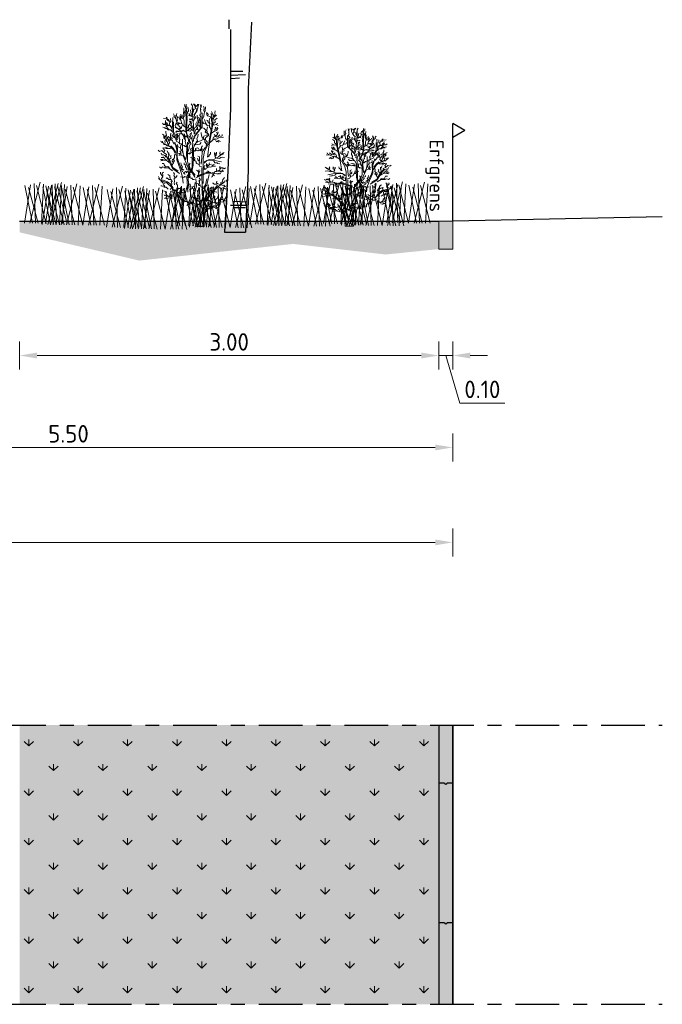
# Model space of a CAD drawing. Header units: metres. Extents: x 104013 to 108981, y 427946 to 428479.
# Tile 65 of 256: x 108748.63 to 108753.23, y 428209.14 to 428216.19. Entities that reach past the tile are written whole.
import ezdxf

# ---------------------------------------------------------------- set-up
doc = ezdxf.new("R2010")
doc.units = ezdxf.units.M
doc.linetypes.add('CENTER', pattern=[2, 1.25, -0.25, 0.25, -0.25])
doc.linetypes.add('XX-AFBREEK', pattern=[7, 4, -1, 1, -1])
doc.layers.get('DefPoints').update_dxf_attribs({"color": 211, "lineweight": 18})
for name, color, linetype, lineweight in [('N-WE-GR-BOOM-SD', 90, 'Continuous', 25), ('N-WE-GR-KRUIDEN-AD-50', 92, 'Continuous', 18), ('N-WE-OG-BEBOUWING_WONINGBOUW-GD', 7, 'Continuous', 18), ('N-WE-OG-TERREIN_ERF-SD', 7, 'Continuous', 25), ('N-WE-VH-KANTOPSLUITING_ELEMENT_INRITBAND-SD', 252, 'Continuous', 25), ('N-WE-VH-KANTVERHARDING-M', 7, 'Continuous', 18), ('N-WE-VH-VERHARDING-GD', 7, 'Continuous', 25), ('N-XX-VH-KANTOPSLUITING_OPSLUITBAND-SD', 150, 'Continuous', 0), ('X-XX-AL-AFBREEKLIJN-GD', 7, 'XX-AFBREEK', 25), ('X-XX-AL-T25', 7, 'Continuous', 25)]:
    doc.layers.add(name, color=color, linetype=linetype, lineweight=lineweight)
doc.layers.add('N-WE-GR-GRAS_GAZON-V', color=7, linetype='Continuous', lineweight=18, true_color=0xdbffb8)
doc.layers.add('N-WE-GR-HEESTER-SD', color=7, linetype='Continuous', lineweight=0, true_color=0x00c700)
doc.styles.add('NLCS-ISO-M50-T25', font='NLCS-ISO.ttf', dxfattribs={"height": 0.125})
doc.dimstyles.new('NLCS-M50-T25-PIJL_l2_h1', dxfattribs={"dimscale": 0.05, "dimtxt": 2.5, "dimasz": 2.5, "dimexe": 2, "dimexo": 2, "dimgap": 0.7, "dimtad": 1, "dimzin": 0, "dimdsep": 46, "dimtxsty": 'NLCS-ISO-M50-T25', "dimcen": 2.5, "dimdle": 2, "dimclrd": 256, "dimclre": 256, "dimclrt": 256, "dimadec": 1, "dimazin": 0, "dimtfac": 1, "dimtofl": 0, "dimtmove": 1, "dimatfit": 0, "dimfxl": 2, "dimfxlon": 1, "dimtfillclr": 256, "dimtolj": 1, "dimtzin": 0, "dimlwd": 18, "dimlwe": 18, "dimarcsym": 0})

# ---------------------------------------------------------------- blocks, each defined once
blk = doc.blocks.new('SOG-ERFGRENS_RECHTS-D')
for p, q in [((0.433, 3.25), (0, 3.5)), ((0, 3), (0, 3.5)), ((0.433, 3.25), (0, 3)), ((0, 0), (0, 3))]:
    blk.add_line(p, q)
blk = doc.blocks.new('N-SVH-KANTOPSLUITING_OB_100X200-D')
blk.add_hatch(color=253).paths.add_polyline_path([(-0.1, -0.2), (0, -0.2), (0, 0), (-0.1, 0)])
at = {"flags": 128}
blk.add_lwpolyline([(-0.1, -0.2), (0, -0.2), (0, 0), (-0.1, 0)], close=True, dxfattribs=at)
blk = doc.blocks.new('*D930')
at = {"layer": 'DefPoints', "color": 0, "transparency": 16777216}
for p in [(108726.7313, 428214.745), (108751.7313, 428214.745), (108751.7313, 428212.4447)]:
    blk.add_point(p, dxfattribs=at)
at = {"layer": 'N-WE-VH-KANTVERHARDING-M', "lineweight": 18, "transparency": 16777216}
for p, q in [((108726.7313, 428212.5447), (108726.7313, 428212.3447)), ((108751.7313, 428212.5447), (108751.7313, 428212.3447)), ((108726.8563, 428212.4447), (108751.6063, 428212.4447))]:
    blk.add_line(p, q, dxfattribs=at)
at = {"layer": 'N-WE-VH-KANTVERHARDING-M', "transparency": 16777216}
for points in [[(108726.8563, 428212.4655), (108726.8563, 428212.4239), (108726.7313, 428212.4447)], [(108751.6063, 428212.4655), (108751.6063, 428212.4239), (108751.7313, 428212.4447)]]:
    blk.add_solid(points, dxfattribs=at)
at = {"layer": 'N-WE-VH-KANTVERHARDING-M', "transparency": 16777216, "insert": (108739.2313, 428212.5422), "char_height": 0.125, "attachment_point": 5, "style": 'NLCS-ISO-M50-T25'}
blk.add_mtext('\\A1;25.00', dxfattribs=at)
blk = doc.blocks.new('*D942')
at = {"layer": 'DefPoints', "color": 0, "transparency": 16777216}
for p in [(108748.6313, 428214.745), (108751.6313, 428214.745), (108751.6313, 428213.7829)]:
    blk.add_point(p, dxfattribs=at)
at = {"layer": 'N-WE-VH-KANTVERHARDING-M', "lineweight": 18, "transparency": 16777216}
for p, q in [((108748.6313, 428213.8829), (108748.6313, 428213.6829)), ((108751.6313, 428213.8829), (108751.6313, 428213.6829)), ((108748.7563, 428213.7829), (108751.5063, 428213.7829))]:
    blk.add_line(p, q, dxfattribs=at)
at = {"layer": 'N-WE-VH-KANTVERHARDING-M', "transparency": 16777216}
for points in [[(108748.7563, 428213.8037), (108748.7563, 428213.7621), (108748.6313, 428213.7829)], [(108751.5063, 428213.8037), (108751.5063, 428213.7621), (108751.6313, 428213.7829)]]:
    blk.add_solid(points, dxfattribs=at)
at = {"layer": 'N-WE-VH-KANTVERHARDING-M', "transparency": 16777216, "insert": (108750.1313, 428213.8804), "char_height": 0.125, "attachment_point": 5, "style": 'NLCS-ISO-M50-T25'}
blk.add_mtext('\\A1;3.00', dxfattribs=at)
blk = doc.blocks.new('*D943')
at = {"layer": 'DefPoints', "color": 0, "transparency": 16777216}
for p in [(108751.6313, 428214.745), (108751.7313, 428214.745), (108751.7313, 428213.7829)]:
    blk.add_point(p, dxfattribs=at)
at = {"layer": 'N-WE-VH-KANTVERHARDING-M', "lineweight": 18, "transparency": 16777216}
for p, q in [((108751.6313, 428213.8829), (108751.6313, 428213.6829)), ((108751.7313, 428213.8829), (108751.7313, 428213.6829)), ((108751.5063, 428213.7829), (108751.3813, 428213.7829)), ((108751.6313, 428213.7829), (108751.7313, 428213.7829)), ((108751.6813, 428213.7829), (108751.7833, 428213.4429)), ((108751.8563, 428213.7829), (108751.9813, 428213.7829)), ((108751.7833, 428213.4429), (108752.1033, 428213.4429))]:
    blk.add_line(p, q, dxfattribs=at)
at = {"layer": 'N-WE-VH-KANTVERHARDING-M', "transparency": 16777216}
for points in [[(108751.5063, 428213.8037), (108751.5063, 428213.7621), (108751.6313, 428213.7829)], [(108751.8563, 428213.8037), (108751.8563, 428213.7621), (108751.7313, 428213.7829)]]:
    blk.add_solid(points, dxfattribs=at)
at = {"layer": 'N-WE-VH-KANTVERHARDING-M', "transparency": 16777216, "insert": (108751.9433, 428213.5404), "char_height": 0.125, "attachment_point": 5, "style": 'NLCS-ISO-M50-T25'}
blk.add_mtext('\\A1;0.10', dxfattribs=at)
blk = doc.blocks.new('*D947')
at = {"layer": 'DefPoints', "color": 0, "transparency": 16777216}
for p in [(108746.2313, 428214.745), (108751.7313, 428214.745), (108751.7313, 428213.1247)]:
    blk.add_point(p, dxfattribs=at)
at = {"layer": 'N-WE-VH-KANTVERHARDING-M', "lineweight": 18, "transparency": 16777216}
for p, q in [((108746.2313, 428213.2247), (108746.2313, 428213.0247)), ((108751.7313, 428213.2247), (108751.7313, 428213.0247)), ((108746.3563, 428213.1247), (108751.6063, 428213.1247))]:
    blk.add_line(p, q, dxfattribs=at)
at = {"layer": 'N-WE-VH-KANTVERHARDING-M', "transparency": 16777216}
for points in [[(108746.3563, 428213.1455), (108746.3563, 428213.1039), (108746.2313, 428213.1247)], [(108751.6063, 428213.1455), (108751.6063, 428213.1039), (108751.7313, 428213.1247)]]:
    blk.add_solid(points, dxfattribs=at)
at = {"layer": 'N-WE-VH-KANTVERHARDING-M', "transparency": 16777216, "insert": (108748.9813, 428213.2222), "char_height": 0.125, "attachment_point": 5, "style": 'NLCS-ISO-M50-T25'}
blk.add_mtext('\\A1;5.50', dxfattribs=at)
blk = doc.blocks.new('bloemrijkmengsel')
for points in [[(0.0394, 0.001), (0.1028, 0.2972)], [(0.0786, 0.0019), (0.0597, 0.286)], [(0.1224, 0.003), (0.1269, 0.2842)], [(0.0579, 0.0014), (-0.0067, 0.27)], [(0, 0), (0.0333, 0.276)], [(0.0988, 0.0024), (0.021, 0.2569)], [(0.1557, 0.0038), (0.0769, 0.2727)]]:
    blk.add_lwpolyline(points)
blk = doc.blocks.new('SGR-HEESTER_S01_A_ZIJ-D')
blk.add_line((0.203, 0), (-0.15, 0))
at = {"flags": 128}
for points in [[(-0.662, 5.283), (-0.662, 5.408), (-0.751, 5.484), (-0.755, 5.653)], [(-0.679, 5.711), (-0.711, 5.734), (-0.715, 5.81)], [(-0.711, 5.466), (-0.644, 5.564), (-0.67, 5.667), (-0.648, 5.765), (-0.648, 5.836)], [(-0.639, 5.6), (-0.603, 5.644), (-0.617, 5.725)], [(-0.599, 5.439), (-0.527, 5.506), (-0.55, 5.667)], [(-0.344, 5.519), (-0.349, 5.618), (-0.34, 5.747), (-0.402, 5.841)], [(-0.261, 4.396), (-0.308, 5.017), (-0.34, 5.399), (-0.324, 5.654)], [(-0.228, 5.747), (-0.255, 5.801), (-0.29, 5.845)], [(-0.161, 5.475), (-0.152, 5.546), (-0.17, 5.609), (-0.21, 5.658), (-0.21, 5.787), (-0.237, 5.836)], [(-0.21, 5.394), (-0.134, 5.497), (-0.08, 5.653), (-0.094, 5.836)], [(-0.197, 5.702), (-0.156, 5.743), (-0.161, 5.792)], [(-0.076, 5.729), (-0.053, 5.787), (-0.049, 5.832)], [(0.045, 5.542), (0.045, 5.618), (0.054, 5.689), (0.027, 5.814)], [(0.054, 5.653), (0.072, 5.685), (0.072, 5.734), (0.09, 5.801)], [(0.143, 5.14), (0.206, 5.238), (0.219, 5.399), (0.273, 5.492), (0.277, 5.698)], [(0.237, 5.457), (0.197, 5.528), (0.219, 5.635), (0.201, 5.711), (0.179, 5.743)], [(-1.529, 5.095), (-1.541, 5.164), (-1.594, 5.214)], [(-1.106, 4.061), (-1.313, 4.571), (-1.297, 4.874), (-1.281, 5.192)], [(-1.207, 5.238), (-1.207, 5.305), (-1.252, 5.367)], [(-1.144, 5.126), (-1.158, 5.184), (-1.194, 5.216), (-1.229, 5.256)], [(-1.131, 5.238), (-1.095, 5.283), (-1.109, 5.323), (-1.086, 5.385)], [(-0.67, 4.729), (-0.805, 4.813), (-0.831, 4.894), (-1.082, 4.974), (-1.131, 5.144), (-1.131, 5.305)], [(-1.082, 5.019), (-1.051, 5.064), (-1.073, 5.126), (-1.037, 5.26)], [(-0.912, 5.073), (-0.948, 5.122), (-0.966, 5.171), (-1.01, 5.193)], [(-0.863, 4.921), (-0.885, 5.046), (-0.907, 5.117), (-0.921, 5.211), (-0.939, 5.278)], [(-0.903, 5.157), (-0.903, 5.216), (-0.912, 5.269)], [(-0.787, 5.126), (-0.849, 5.157), (-0.876, 5.283), (-0.89, 5.354)], [(-0.72, 4.773), (-0.755, 4.818), (-0.742, 4.898), (-0.742, 5.041), (-0.8, 5.207), (-0.805, 5.327)], [(-0.778, 5.184), (-0.738, 5.247), (-0.742, 5.332), (-0.738, 5.43)], [(-0.746, 5.345), (-0.773, 5.381), (-0.773, 5.457)], [(-0.5, 4.013), (-0.659, 4.523), (-0.643, 5.288), (-0.627, 5.574)], [(-0.608, 5.14), (-0.586, 5.251), (-0.608, 5.327), (-0.523, 5.546)], [(-0.469, 5.283), (-0.527, 5.287)], [(-0.38, 5.251), (-0.465, 5.309), (-0.514, 5.39)], [(-0.353, 5.238), (-0.402, 5.35), (-0.429, 5.555)], [(-0.331, 5.421), (-0.286, 5.506), (-0.286, 5.577), (-0.223, 5.595)], [(-0.295, 5.023), (-0.246, 5.122), (-0.259, 5.242), (-0.214, 5.39)], [(-0.241, 5.323), (-0.268, 5.376)], [(-0.232, 5.144), (-0.183, 5.193), (-0.201, 5.247)], [(-0.229, 4.3), (0.122, 4.746), (0.122, 5.415)], [(0.058, 5.24), (0.058, 4.698), (-0.181, 4.396)], [(-0.058, 4.965), (-0.085, 5.032), (-0.08, 5.126), (-0.121, 5.18)], [(0.045, 4.965), (0.005, 5.073), (-0.018, 5.18), (-0.112, 5.233), (-0.112, 5.305)], [(0.081, 5.207), (0.009, 5.287), (0.023, 5.376)], [(0.036, 5.345), (0.081, 5.408), (0.04, 5.519), (0.072, 5.586)], [(0.599, 4.952), (0.573, 5.019), (0.568, 5.104), (0.497, 5.251), (0.367, 5.278), (0.327, 5.434)], [(0.389, 5.278), (0.412, 5.341), (0.371, 5.417)], [(0.377, 3.296), (0.441, 3.79), (0.521, 4.236), (0.616, 4.778), (0.648, 5.351)], [(0.573, 5.336), (0.528, 5.381)], [(0.577, 5.117), (0.573, 5.224), (0.559, 5.278), (0.617, 5.39), (0.568, 5.479)], [(0.64, 5.09), (0.662, 5.153), (0.702, 5.216), (0.81, 5.314)], [(0.702, 5.22), (0.698, 5.278), (0.742, 5.323), (0.733, 5.412), (0.742, 5.519)], [(-1.594, 4.83), (-1.644, 4.865), (-1.717, 4.861), (-1.771, 4.918)], [(-1.314, 4.523), (-1.387, 4.608), (-1.495, 4.615), (-1.587, 4.692), (-1.752, 4.738)], [(-1.456, 5.026), (-1.533, 5.076), (-1.575, 5.129), (-1.729, 5.145)], [(-1.322, 4.65), (-1.36, 4.738), (-1.422, 4.807), (-1.548, 4.803), (-1.652, 4.949)], [(-1.568, 4.911), (-1.625, 4.968), (-1.629, 5.056)], [(-1.472, 4.627), (-1.51, 4.677), (-1.56, 4.765), (-1.614, 4.773)], [(-1.46, 4.815), (-1.518, 4.819), (-1.552, 4.934)], [(-1.329, 4.719), (-1.387, 4.792), (-1.445, 4.865), (-1.422, 4.976), (-1.487, 5.114)], [(-1.414, 4.961), (-1.379, 5.003), (-1.383, 5.145)], [(-1.09, 4.204), (-1.249, 4.523), (-1.249, 4.778), (-1.249, 4.985)], [(-1.127, 4.738), (-1.171, 4.813), (-1.14, 4.889)], [(-1.006, 4.635), (-1.104, 4.684), (-1.167, 4.742)], [(-0.921, 4.907), (-1.024, 4.907), (-1.077, 4.898), (-1.135, 4.947)], [(-0.675, 4.519), (-0.778, 4.586), (-0.894, 4.55), (-1.1, 4.72)], [(-0.988, 4.894), (-1.042, 4.84), (-1.091, 4.854)], [(-0.921, 4.586), (-0.952, 4.653), (-0.912, 4.72), (-1.01, 4.818)], [(-0.93, 4.657), (-0.867, 4.697), (-0.849, 4.791)], [(-0.532, 4.157), (-0.627, 4.491), (-0.611, 4.889), (-0.595, 5.144)], [(-0.608, 4.531), (-0.581, 4.592), (-0.527, 4.592), (-0.504, 4.646), (-0.381, 4.719), (-0.339, 4.803)], [(-0.542, 4.615), (-0.569, 4.7), (-0.523, 4.753), (-0.535, 4.845)], [(-0.34, 5.059), (-0.38, 5.131), (-0.447, 5.09), (-0.487, 5.135)], [(-0.416, 4.822), (-0.478, 4.854), (-0.483, 4.898)], [(-0.299, 4.581), (-0.317, 4.684), (-0.398, 4.778), (-0.402, 4.894), (-0.478, 5.014)], [(-0.393, 4.903), (-0.398, 4.979), (-0.442, 5.023)], [(-0.255, 4.639), (-0.205, 4.738), (-0.179, 4.742), (-0.098, 4.836), (-0.049, 4.961), (-0.027, 5.104)], [(-0.161, 4.818), (-0.183, 4.898), (-0.147, 4.961)], [(-0.143, 4.639), (-0.098, 4.684), (-0.098, 4.755)], [(0.023, 4.684), (0.023, 4.755), (-0.031, 4.791), (-0.085, 4.894), (-0.129, 4.983)], [(0.184, 4.693), (0.081, 4.724), (0.018, 4.805), (0.027, 4.93), (-0.013, 4.974)], [(0.304, 4.872), (0.273, 4.907), (0.228, 4.898), (0.17, 4.916), (0.166, 4.997)], [(0.528, 4.595), (0.519, 4.688), (0.47, 4.733), (0.456, 4.791), (0.358, 4.822), (0.282, 4.947), (0.237, 5.095)], [(0.283, 4.125), (0.283, 4.229), (0.322, 4.254), (0.373, 4.435), (0.347, 4.59), (0.373, 4.745)], [(0.474, 4.916), (0.447, 4.947), (0.412, 4.965), (0.38, 5.046), (0.331, 5.068)], [(0.425, 3.886), (0.505, 4.348), (0.585, 4.73), (0.585, 4.937)], [(0.483, 4.76), (0.47, 4.809), (0.483, 4.903), (0.461, 5.019), (0.474, 5.144)], [(0.645, 4.823), (0.683, 4.931), (0.737, 4.98), (0.731, 5.088), (0.834, 5.169)], [(0.667, 4.829), (0.786, 4.856), (0.883, 4.813)], [(0.721, 4.553), (0.721, 4.618), (0.791, 4.683), (0.748, 4.742)], [(0.796, 4.872), (0.867, 4.91)], [(0.823, 4.607), (0.867, 4.677), (0.856, 4.737)], [(-1.574, 4.055), (-1.62, 4.125), (-1.639, 4.177), (-1.714, 4.205), (-1.714, 4.354), (-1.775, 4.401)], [(-1.681, 4.214), (-1.662, 4.261), (-1.662, 4.326)], [(-1.571, 4.665), (-1.629, 4.677), (-1.679, 4.684)], [(-1.122, 3.376), (-1.265, 3.663), (-1.504, 3.87), (-1.632, 4.332)], [(-1.597, 4.261), (-1.578, 4.349), (-1.616, 4.457), (-1.616, 4.55)], [(-1.461, 4.051), (-1.485, 4.107), (-1.485, 4.153), (-1.536, 4.186), (-1.536, 4.27)], [(-1.195, 3.92), (-1.256, 3.995), (-1.284, 4.032), (-1.293, 4.093), (-1.382, 4.116), (-1.387, 4.2), (-1.49, 4.27), (-1.508, 4.312)], [(-1.49, 3.901), (-1.433, 3.981), (-1.447, 4.069), (-1.382, 4.256), (-1.396, 4.359), (-1.373, 4.443)], [(-1.345, 4.121), (-1.317, 4.191), (-1.349, 4.228), (-1.307, 4.293)], [(-1.048, 4.131), (-1.088, 4.167), (-1.111, 4.22), (-1.219, 4.243), (-1.302, 4.364), (-1.344, 4.359)], [(-0.999, 4.535), (-1.068, 4.535), (-1.118, 4.504), (-1.164, 4.512)], [(-0.757, 4.554), (-0.93, 4.508), (-1.018, 4.55), (-1.126, 4.542)], [(-1.059, 4.286), (-1.092, 4.324), (-1.114, 4.412)], [(-1.078, 4.199), (-1.04, 4.288), (-1.069, 4.393), (-1.031, 4.429)], [(-1.033, 4.328), (-0.97, 4.359), (-0.938, 4.385)], [(-0.952, 3.999), (-0.961, 4.074), (-0.943, 4.139), (-0.975, 4.186), (-0.98, 4.279), (-0.999, 4.317)], [(-0.865, 4.523), (-0.892, 4.423), (-0.969, 4.45)], [(-0.585, 4.243), (-0.661, 4.304), (-0.753, 4.331), (-0.869, 4.435)], [(-0.6, 4.281), (-0.646, 4.312), (-0.684, 4.328), (-0.761, 4.343), (-0.811, 4.389), (-0.861, 4.446)], [(-0.756, 4.293), (-0.779, 4.335), (-0.803, 4.377), (-0.789, 4.41)], [(-0.606, 3.831), (-0.653, 3.925), (-0.667, 3.995), (-0.695, 4.037), (-0.681, 4.111), (-0.756, 4.219), (-0.723, 4.303), (-0.723, 4.424)], [(-0.714, 4.167), (-0.686, 4.209), (-0.7, 4.261), (-0.676, 4.293)], [(-0.581, 4.569), (-0.523, 4.562), (-0.446, 4.546), (-0.404, 4.577)], [(-0.399, 4.188), (-0.468, 4.222), (-0.468, 4.291), (-0.571, 4.332)], [(-0.326, 4.581), (-0.384, 4.617), (-0.46, 4.693), (-0.496, 4.675)], [(-0.324, 3.906), (-0.344, 4.071), (-0.406, 4.263), (-0.468, 4.387), (-0.44, 4.455)], [(-0.42, 4.353), (-0.406, 4.38), (-0.392, 4.483)], [(-0.324, 4.057), (-0.289, 4.105), (-0.303, 4.202), (-0.344, 4.339)], [(-0.276, 4.195), (-0.227, 4.222), (-0.255, 4.284), (-0.227, 4.332)], [(-0.274, 3.865), (-0.22, 3.901), (-0.158, 3.988), (-0.104, 4.042), (0.04, 4.085), (0.163, 4.146), (0.196, 4.298), (0.283, 4.331)], [(-0.221, 4.394), (-0.234, 4.442), (-0.234, 4.504), (-0.2, 4.572)], [(-0.232, 4.595), (-0.161, 4.626), (-0.107, 4.621), (-0.076, 4.648)], [(-0.158, 4.02), (-0.108, 4.081), (-0.126, 4.179), (-0.082, 4.287), (-0.072, 4.399)], [(0.309, 3.815), (0.322, 3.919), (0.244, 4.022), (0.244, 4.125), (0.115, 4.241), (0.076, 4.409), (0.076, 4.487)], [(0.347, 4.448), (0.27, 4.5), (0.309, 4.577), (0.205, 4.68)], [(0.347, 4.28), (0.425, 4.345), (0.425, 4.435)], [(0.503, 3.996), (0.58, 4.086), (0.619, 4.086), (0.658, 4.254), (0.774, 4.293), (0.851, 4.396), (0.8, 4.5)], [(0.575, 4.451), (0.677, 4.532), (0.818, 4.569), (0.802, 4.672)], [(0.658, 4.125), (0.735, 4.177), (0.813, 4.164), (0.942, 4.241), (1.136, 4.254)], [(0.72, 4.289), (0.738, 4.343), (0.702, 4.379)], [(0.787, 4.254), (0.877, 4.28), (0.968, 4.371)], [(0.85, 4.428), (0.881, 4.468), (0.872, 4.513)], [(0.968, 4.254), (1.071, 4.319), (1.084, 4.383)], [(-1.499, 3.827), (-1.546, 3.836), (-1.606, 3.906), (-1.709, 3.906), (-1.765, 4.055), (-1.863, 4.06)], [(-1.756, 3.985), (-1.789, 4.009), (-1.817, 4.009)], [(-1.694, 3.568), (-1.666, 3.624), (-1.732, 3.709), (-1.732, 3.765)], [(-1.653, 3.92), (-1.662, 3.948), (-1.644, 4.023), (-1.681, 4.088)], [(-1.391, 3.719), (-1.485, 3.719), (-1.62, 3.78)], [(-1.138, 3.519), (-1.265, 3.726), (-1.377, 3.838)], [(-0.787, 2.054), (-0.819, 2.34), (-0.93, 2.723), (-1.09, 3.169), (-1.09, 3.647), (-1.185, 4.013)], [(-0.819, 2.595), (-1.026, 3.121), (-1.074, 3.296), (-1.058, 3.711), (-1.122, 3.886)], [(-0.616, 3.789), (-0.653, 3.836), (-0.681, 3.789), (-0.742, 3.864), (-0.849, 3.897), (-0.873, 3.943), (-0.938, 3.939), (-0.994, 4.009), (-1.111, 4.065)], [(-0.807, 3.504), (-0.84, 3.57), (-0.863, 3.635), (-0.896, 3.677), (-0.929, 3.766), (-1.046, 3.794), (-1.055, 3.911)], [(-0.905, 3.738), (-0.915, 3.803), (-0.901, 3.836), (-0.905, 3.878)], [(-0.611, 3.774), (-0.627, 3.376), (-0.659, 3.185), (-0.771, 3.376), (-0.819, 3.663), (-0.819, 3.918), (-0.819, 4.157)], [(-0.564, 1.624), (-0.611, 2.356), (-0.356, 2.787), (-0.34, 3.886)], [(-0.571, 3.893), (-0.571, 3.954), (-0.585, 4.023)], [(-0.213, 2.436), (-0.388, 2.659), (-0.5, 2.802), (-0.579, 3.089), (-0.579, 3.503), (-0.579, 3.87)], [(-0.55, 3.92), (-0.502, 3.996), (-0.53, 4.078), (-0.475, 4.133), (-0.454, 4.188)], [(-0.55, 3.577), (-0.53, 3.646), (-0.495, 3.735), (-0.502, 3.817), (-0.447, 3.9), (-0.379, 3.941)], [(-0.516, 1.799), (-0.548, 2.277), (-0.516, 2.5), (-0.356, 2.675), (-0.308, 2.914), (-0.292, 3.36), (-0.292, 3.742), (-0.245, 3.854)], [(-0.447, 3.941), (-0.44, 4.003), (-0.475, 4.044), (-0.475, 4.099)], [(-0.198, 3.894), (-0.097, 3.915), (0.015, 3.93), (0.069, 3.998)], [(0.02, 3.646), (0.089, 3.714), (0.089, 3.776), (0.137, 3.845)], [(0.074, 2.962), (0.106, 3.264), (0.122, 3.551), (0.282, 3.774)], [(0.17, 2.038), (0.17, 2.484), (0.17, 3.233), (0.234, 3.567), (0.361, 3.838)], [(0.395, 3.865), (0.357, 3.898), (0.353, 4.027), (0.303, 4.105)], [(0.761, 4.138), (0.813, 4.035), (0.903, 4.099), (0.994, 4.048)], [(0.859, 4.061), (0.912, 4.017)], [(-1.515, 3.23), (-1.6, 3.38), (-1.581, 3.436), (-1.694, 3.512), (-1.807, 3.615), (-1.91, 3.577), (-1.976, 3.634)], [(-1.6, 3.295), (-1.656, 3.38), (-1.722, 3.408), (-1.807, 3.408), (-1.835, 3.493)], [(-1.701, 3.265), (-1.748, 3.282), (-1.792, 3.285), (-1.832, 3.292)], [(-1.584, 3.151), (-1.607, 3.188), (-1.627, 3.185), (-1.671, 3.222), (-1.685, 3.275), (-1.762, 3.316)], [(-1.518, 3.71), (-1.592, 3.71), (-1.634, 3.738), (-1.686, 3.742)], [(-0.962, 2.516), (-1.281, 2.739), (-1.488, 3.137), (-1.6, 3.344)], [(-1.476, 3.386), (-1.479, 3.443), (-1.469, 3.48), (-1.513, 3.531), (-1.547, 3.598)], [(-1.026, 2.627), (-1.281, 2.802), (-1.409, 3.105), (-1.52, 3.296)], [(-1.463, 3.225), (-1.493, 3.312), (-1.459, 3.406), (-1.463, 3.514)], [(-1.431, 3.211), (-1.355, 3.267), (-1.384, 3.342), (-1.355, 3.38)], [(-1.252, 3.07), (-1.195, 3.126), (-1.261, 3.192), (-1.195, 3.267), (-1.205, 3.371), (-1.205, 3.427)], [(-0.818, 3.378), (-0.88, 3.405), (-0.942, 3.419), (-0.942, 3.474), (-1.011, 3.481)], [(-0.928, 3.392), (-0.99, 3.392)], [(-0.88, 3.426), (-0.901, 3.481), (-0.901, 3.522), (-0.949, 3.604)], [(-0.229, 2.34), (-0.34, 2.532), (-0.532, 2.755), (-0.787, 3.36)], [(-0.578, 3.447), (-0.475, 3.508), (-0.489, 3.453), (-0.406, 3.529), (-0.31, 3.563), (-0.2, 3.632), (-0.2, 3.714), (-0.104, 3.749), (-0.042, 3.714)], [(0.103, 2.81), (0.098, 2.841), (0.009, 2.857), (-0.033, 2.956), (-0.132, 2.998), (-0.164, 3.035), (-0.169, 3.103), (-0.263, 3.15), (-0.341, 3.249), (-0.43, 3.291)], [(-0.413, 3.55), (-0.406, 3.618), (-0.427, 3.673), (-0.392, 3.728)], [(-0.211, 3.139), (-0.237, 3.191), (-0.232, 3.233), (-0.247, 3.306)], [(-0.221, 3.591), (-0.152, 3.646), (-0.138, 3.618), (-0.083, 3.598), (-0.015, 3.646), (0.061, 3.611), (0.143, 3.694)], [(-0.012, 2.956), (-0.028, 3.019), (0.014, 3.045), (-0.007, 3.144), (-0.007, 3.317), (-0.08, 3.354)], [(0.218, 3.073), (0.457, 3.185), (0.648, 3.169), (0.904, 3.312), (1.111, 3.487)], [(0.396, 3.322), (0.449, 3.364), (0.449, 3.406), (0.517, 3.469), (0.527, 3.542)], [(0.742, 3.401), (0.71, 3.442), (0.71, 3.531)], [(0.768, 3.265), (0.726, 3.354), (0.81, 3.421), (0.763, 3.495)], [(0.799, 3.469), (0.799, 3.536)], [(0.841, 3.254), (0.946, 3.244), (1.008, 3.291), (1.087, 3.296), (1.186, 3.291)], [(0.967, 3.395), (0.988, 3.432), (0.961, 3.479), (0.988, 3.552)], [(1.05, 3.411), (1.124, 3.448), (1.129, 3.489), (1.176, 3.531)], [(-1.675, 2.816), (-1.769, 2.835), (-1.835, 2.779), (-1.91, 2.844)], [(-1.459, 3.043), (-1.533, 3.114), (-1.597, 3.151), (-1.695, 3.161), (-1.755, 3.198), (-1.866, 3.185)], [(-1.728, 3.164), (-1.769, 3.141), (-1.816, 3.148), (-1.853, 3.121)], [(-1.628, 2.835), (-1.685, 2.938), (-1.703, 2.995), (-1.788, 2.995)], [(-1.441, 2.802), (-1.52, 2.85), (-1.616, 2.834)], [(-1.327, 2.901), (-1.252, 3.032), (-1.308, 3.107), (-1.289, 3.211)], [(-0.753, 2.675), (-0.866, 2.769), (-0.819, 2.844), (-0.866, 2.91), (-0.894, 3.032)], [(-0.791, 2.562), (-0.64, 2.638), (-0.64, 2.553), (-0.546, 2.638), (-0.546, 2.76), (-0.471, 2.816), (-0.499, 2.938), (-0.452, 3.013)], [(-0.603, 2.703), (-0.64, 2.788), (-0.678, 2.844), (-0.659, 2.919), (-0.744, 2.966), (-0.744, 3.032)], [(-0.028, 3.108), (-0.09, 3.171), (-0.08, 3.218), (-0.111, 3.239)], [(0.179, 2.706), (0.238, 2.724), (0.3, 2.734), (0.3, 2.768), (0.361, 2.786), (0.364, 2.838), (0.472, 2.949), (0.561, 2.965)], [(0.201, 2.718), (0.226, 2.755), (0.213, 2.795), (0.223, 2.841), (0.232, 2.909)], [(0.218, 3.01), (0.345, 3.137), (0.473, 3.153), (0.601, 3.137), (0.808, 3.121), (1.047, 3.073)], [(0.333, 2.86), (0.306, 2.909), (0.333, 2.961), (0.327, 3.001)], [(0.337, 2.872), (0.367, 2.903), (0.358, 2.943), (0.377, 2.961)], [(0.374, 2.814), (0.472, 2.838), (0.518, 2.823), (0.645, 2.875), (0.752, 2.869)], [(0.441, 2.94), (0.463, 2.968), (0.451, 2.995), (0.466, 3.038)], [(0.586, 2.869), (0.617, 2.909), (0.638, 2.943), (0.679, 2.934), (0.688, 2.965)], [(0.663, 3.113), (0.71, 3.082), (0.705, 3.04), (0.857, 3.035), (0.851, 2.998), (0.972, 2.977)], [(0.961, 2.742), (0.977, 2.789), (0.956, 2.815), (0.982, 2.857)], [(-1.882, 2.224), (-1.957, 2.384)], [(-1.779, 2.186), (-1.816, 2.29), (-1.75, 2.356), (-1.873, 2.525), (-1.863, 2.581)], [(-1.76, 2.403), (-1.75, 2.468), (-1.779, 2.534), (-1.722, 2.581)], [(-1.297, 2.643), (-1.488, 2.787), (-1.696, 2.787)], [(-1.384, 2.28), (-1.421, 2.337), (-1.421, 2.412), (-1.515, 2.468)], [(-1.177, 2.346), (-1.224, 2.421), (-1.195, 2.487), (-1.252, 2.572)], [(-1.195, 1.989), (-1.214, 2.092), (-1.205, 2.13), (-1.214, 2.28), (-1.13, 2.337), (-1.064, 2.421)], [(-0.236, 2.243), (-0.339, 2.233), (-0.349, 2.309), (-0.386, 2.28), (-0.49, 2.327), (-0.546, 2.327), (-0.678, 2.356), (-0.725, 2.374), (-0.753, 2.337), (-0.904, 2.356)], [(-0.763, 2.515), (-0.716, 2.553), (-0.706, 2.468)], [(-0.433, 2.346), (-0.499, 2.403), (-0.452, 2.468), (-0.528, 2.553), (-0.537, 2.609)], [(-0.181, 2.309), (0.345, 2.532), (0.601, 2.532), (0.935, 2.484)], [(-0.054, 2.559), (-0.064, 2.622), (-0.096, 2.648), (-0.143, 2.679)], [(-0.117, 2.356), (0.074, 2.468), (0.313, 2.563), (0.537, 2.563)], [(-0.111, 2.397), (-0.033, 2.47), (-0.059, 2.522), (-0.028, 2.569), (-0.054, 2.658), (-0.017, 2.721)], [(-0.022, 2.611), (-0.012, 2.637), (0.03, 2.653)], [(0.154, 0), (0.202, 0.413), (0.282, 0.954), (0.122, 1.544), (0.106, 2.771)], [(0.186, 1.783), (0.345, 1.958), (0.409, 2.261), (0.457, 2.468)], [(0.313, 2.585), (0.459, 2.622), (0.375, 2.658)], [(0.611, 2.439), (0.6, 2.413), (0.621, 2.376), (0.574, 2.345)], [(0.642, 2.517), (0.679, 2.465), (0.6, 2.465), (0.731, 2.418)], [(0.606, 2.559), (0.71, 2.559), (0.731, 2.616), (0.825, 2.622), (0.899, 2.653), (0.961, 2.695), (0.982, 2.752), (1.019, 2.799), (1.118, 2.799)], [(0.726, 2.528), (0.831, 2.507), (0.909, 2.517), (0.946, 2.533), (1.019, 2.501)], [(0.831, 2.643), (0.81, 2.684), (0.81, 2.721), (0.804, 2.768)], [(0.893, 2.627), (0.988, 2.627), (1.014, 2.585), (1.082, 2.627), (1.16, 2.627)], [(1.05, 2.627), (1.097, 2.664), (1.092, 2.695)], [(1.056, 2.773), (1.118, 2.779), (1.165, 2.742), (1.228, 2.789)], [(-1.201, 1.687), (-1.329, 1.847), (-1.584, 2.101), (-1.823, 2.165), (-1.967, 2.277)], [(-1.638, 2.064), (-1.741, 2.064), (-1.826, 2.139), (-1.854, 2.121)], [(-1.496, 1.782), (-1.591, 1.867), (-1.685, 1.867), (-1.797, 1.942), (-1.845, 1.942)], [(-1.265, 1.831), (-1.409, 2.022), (-1.536, 2.133), (-1.744, 2.197)], [(-1.666, 1.895), (-1.685, 1.951), (-1.732, 1.998)], [(-1.299, 2.139), (-1.374, 2.243), (-1.468, 2.243), (-1.562, 2.318), (-1.6, 2.29)], [(-1.412, 1.754), (-1.337, 1.829), (-1.365, 1.895), (-1.327, 2.008), (-1.355, 2.149)], [(-1.296, 1.632), (-1.203, 1.581), (-1.186, 1.691), (-1.092, 1.725), (-1.007, 1.809), (-0.957, 1.809), (-0.931, 1.809), (-0.863, 1.894)], [(-1.084, 1.759), (-1.084, 1.826), (-1.058, 1.886), (-1.05, 1.962), (-1.118, 2.038), (-1.067, 2.115)], [(-0.405, 1.867), (-0.443, 1.933), (-0.452, 1.998), (-0.49, 2.027)], [(-0.49, 1.735), (-0.405, 1.829), (-0.358, 1.801), (-0.33, 1.895), (-0.283, 1.923)], [(-0.213, 2.086), (-0.261, 1.735), (-0.34, 1.432)], [(-0.261, 1.496), (-0.149, 1.926), (-0.181, 2.261)], [(0.161, 1.806), (0.124, 1.885), (0.072, 1.874), (0.046, 1.932), (-0.033, 1.953), (-0.069, 2.047), (-0.153, 2.062)], [(0.014, 1.968), (-0.007, 2.088), (-0.012, 2.141), (-0.038, 2.172), (0.035, 2.214), (-0.017, 2.313)], [(0.186, 1.862), (0.282, 1.974), (0.345, 2.261)], [(0.856, 1.958), (0.585, 1.608), (0.313, 1.305), (0.266, 1.225)], [(0.313, 1.193), (0.489, 1.48), (0.696, 1.719), (0.856, 1.878), (1.159, 2.086)], [(0.435, 1.691), (0.375, 1.759), (0.435, 1.818), (0.401, 1.869), (0.401, 1.911), (0.409, 1.987)], [(0.825, 2.013), (0.698, 2.013), (0.647, 2.064), (0.613, 2.064)], [(0.613, 1.699), (0.681, 1.767), (0.638, 1.843), (0.672, 1.886)], [(0.901, 2.021), (0.808, 2.072), (0.817, 2.149)], [(0.944, 1.962), (1.029, 2.038), (1.02, 2.089), (1.113, 2.14), (1.088, 2.199), (1.19, 2.326)], [(1.054, 1.945), (1.156, 1.962), (1.215, 1.903), (1.292, 1.928)], [(1.096, 2.098), (1.19, 2.115), (1.198, 2.174), (1.266, 2.149), (1.317, 2.225)], [(-1.559, 1.445), (-1.559, 1.487), (-1.601, 1.572), (-1.584, 1.64), (-1.72, 1.699)], [(-1.415, 1.454), (-1.466, 1.394), (-1.525, 1.47), (-1.567, 1.437), (-1.669, 1.479), (-1.686, 1.504)], [(-1.313, 1.528), (-1.329, 1.321), (-1.393, 1.671)], [(-1.186, 1.555), (-1.118, 1.547), (-1.075, 1.572), (-1.007, 1.623), (-0.923, 1.598), (-0.863, 1.648), (-0.744, 1.581)], [(-0.498, 1.182), (-0.566, 1.131), (-0.617, 1.182), (-0.719, 1.165), (-0.795, 1.157), (-0.795, 1.301), (-0.846, 1.36), (-0.973, 1.377), (-0.982, 1.445)], [(-0.94, 1.665), (-0.872, 1.733), (-0.804, 1.725), (-0.711, 1.801)], [(-0.898, 1.257), (-0.93, 1.464), (-0.898, 1.624), (-0.851, 1.799)], [(-0.711, 1.233), (-0.66, 1.335), (-0.719, 1.377), (-0.677, 1.445)], [(-0.085, 0.046), (0.026, 0.461), (0.17, 0.875), (0.298, 1.353), (0.409, 1.624)], [(0.203, 0), (0.218, 0.014), (0.218, 0.19), (0.266, 0.604), (0.329, 0.875), (0.345, 0.97), (0.282, 1.114), (0.186, 1.4), (0.17, 1.719)], [(0.392, 1.581), (0.443, 1.665), (0.52, 1.691), (0.503, 1.793), (0.554, 1.852)], [(0.409, 1.564), (0.477, 1.64), (0.52, 1.632), (0.604, 1.674), (0.681, 1.665), (0.825, 1.632)], [(0.74, 1.276), (0.715, 1.352), (0.723, 1.394), (0.723, 1.437), (0.698, 1.462)], [(0.706, 1.157), (0.757, 1.208), (0.757, 1.284), (0.833, 1.335), (0.884, 1.454)], [(0.842, 1.835), (0.944, 1.86), (1.029, 1.809), (1.096, 1.843), (1.198, 1.801), (1.258, 1.767)], [(0.969, 1.818), (1.054, 1.767), (1.054, 1.725), (1.122, 1.733)], [(-1.482, 1.343), (-1.559, 1.309), (-1.635, 1.369), (-1.669, 1.326)], [(-0.485, 1.095), (-0.525, 1.138), (-0.565, 1.161), (-0.601, 1.225), (-0.667, 1.19), (-0.729, 1.239)], [(-0.364, 1.161), (-0.419, 1.083), (-0.459, 1.1), (-0.535, 1.045), (-0.584, 1.033), (-0.615, 1)], [(-0.15, 0), (-0.229, 0.158), (-0.324, 1.018), (-0.5, 1.273)], [(-0.168, 1.267), (-0.227, 1.326), (-0.278, 1.343), (-0.346, 1.403)], [(-0.329, 1.131), (-0.176, 1.064), (-0.151, 1.106), (-0.066, 1.03), (0.002, 1.047), (0.045, 0.92), (0.061, 1.013), (0.172, 1.021)], [(-0.085, 0.014), (-0.149, 0.237), (-0.165, 0.652), (-0.229, 1.05)], [(-0.006, 1.14), (-0.04, 1.208), (-0.1, 1.208), (-0.151, 1.326), (-0.218, 1.369)], [(-0.185, 1.14), (-0.176, 1.225), (-0.074, 1.233), (-0.091, 1.326), (-0.057, 1.343)], [(-0.032, 1.064), (0.011, 1.148), (0.053, 1.216), (0.053, 1.242), (0.138, 1.276)], [(0.308, 0.691), (0.392, 0.818), (0.477, 0.869), (0.486, 0.928), (0.562, 1.013)], [(0.333, 1.225), (0.401, 1.267), (0.469, 1.225), (0.647, 1.115), (0.732, 1.148), (0.825, 1.115), (0.952, 1.14), (1.012, 1.276), (1.105, 1.284)], [(0.46, 0.928), (0.443, 0.996), (0.443, 1.055), (0.426, 1.131)], [(0.443, 1.047), (0.52, 1.089), (0.486, 1.157), (0.554, 1.233), (0.579, 1.335)], [(0.486, 0.852), (0.587, 0.903), (0.681, 0.979), (0.783, 0.928)], [(0.672, 0.987), (0.757, 1.013), (0.833, 0.979), (0.859, 1.038), (0.986, 1.03)], [(0.706, 1.115), (0.85, 1.081), (0.952, 1.081), (1.02, 1.072)], [(0.944, 1.208), (0.944, 1.259), (1.02, 1.335), (1.003, 1.377)], [(1.003, 1.148), (1.113, 1.174), (1.207, 1.216), (1.224, 1.233)], [(1.164, 1.225), (1.19, 1.309), (1.258, 1.335), (1.232, 1.403)], [(0, 0), (0.058, 0.222), (0.138, 0.636), (0.202, 0.811), (0.234, 0.938)], [(0.63, 0.92), (0.766, 0.886), (0.791, 0.852), (0.867, 0.903)]]:
    blk.add_lwpolyline(points, dxfattribs=at)
blk = doc.blocks.new('SGR-BOOM_S02_G_ZIJ-D')
at = {"ltscale": 0.1}
blk.add_line((-0.124, 0), (0.124, 0), dxfattribs=at)
at = {"flags": 128}
for points in [[(-0.069, 2.912), (-0.069, 3.041)], [(0.195, 3.007), (0.159, 2.05), (0.159, 0.881), (0.124, 0)], [(-0.053, 2.9), (-0.053, 1.767), (-0.089, 0.774), (-0.124, 0)], [(-0.054, 2.249), (0.126, 2.257)], [(-0.047, 2.304), (0.095, 2.304)], [(-0.047, 2.201), (0.055, 2.21)], [(-0.054, 0.386), (0.142, 0.386)], [(-0.031, 0.442), (0.142, 0.434)], [(-0.018, 0.349), (0.124, 0.349)]]:
    blk.add_lwpolyline(points, dxfattribs=at)

msp = doc.modelspace()

# ---------------------------------------------------------------- hatches: boundary and pattern name
at = {"layer": 'N-WE-GR-GRAS_GAZON-V'}
h = msp.add_hatch(color=256, dxfattribs=at)
h.dxf.hatch_style = 1
h.paths.add_polyline_path([(108751.6313, 428214.745), (108748.6313, 428214.745), (108748.6313, 428214.665), (108749.4882, 428214.4628), (108750.5895, 428214.5821), (108751.2513, 428214.5062), (108751.6313, 428214.545)])
h = msp.add_hatch(color=256, dxfattribs=at)
h.dxf.hatch_style = 1
h.paths.add_polyline_path([(108748.6313, 428211.1368), (108748.6313, 428209.1368), (108751.6313, 428209.1368), (108751.6313, 428211.1368)])
at = {"layer": 'N-WE-GR-KRUIDEN-AD-50'}
h = msp.add_hatch(dxfattribs=at)
h.set_pattern_fill('AGR-KRUIDEN', color=256, scale=0.025, pattern_type=2)
h.set_pattern_definition([(90, (2301.54928, -87.8333), (-0.17677669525, 0.17677669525), [0.046875, -0.30667839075]), (45, (2301.54928, -87.8333), (-0.1767766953, 0.1767766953), [0.046875, -0.203125]), (135, (2301.54928, -87.8333), (-0.1767766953, -0.1767766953), [0.046875, -0.203125])])
h.paths.add_polyline_path([(108748.6313, 428209.1368), (108748.6313, 428211.1368), (108751.6313, 428211.1368), (108751.6313, 428209.1368)])
at = {"layer": 'N-WE-VH-KANTOPSLUITING_ELEMENT_INRITBAND-SD'}
h = msp.add_hatch(color=253, dxfattribs=at)
h.dxf.hatch_style = 1
h.paths.add_polyline_path([(108751.7313, 428209.1368), (108751.7313, 428211.1368), (108751.6313, 428211.1368), (108751.6313, 428209.1368)])

# ---------------------------------------------------------------- linework, layer by layer
at = {"flags": 128}
msp.add_lwpolyline([(108753.2313, 428214.775), (108751.7313, 428214.745)], dxfattribs=at)
at = {"layer": 'N-WE-OG-BEBOUWING_WONINGBOUW-GD'}
msp.add_lwpolyline([(108751.6313, 428209.1368), (108751.6313, 428211.1368)], dxfattribs=at)
at = {"layer": 'N-WE-VH-VERHARDING-GD', "flags": 128}
for points in [[(108748.6313, 428214.745), (108751.6313, 428214.745)], [(108751.6313, 428211.1368), (108751.6313, 428209.1368)], [(108751.6313, 428211.1368), (108751.6313, 428209.1368)], [(108751.6313, 428211.1368), (108751.6313, 428209.1368)], [(108751.7297, 428211.1368), (108751.7297, 428209.1368)], [(108751.7313, 428211.1368), (108751.7313, 428209.1368)], [(108751.7313, 428211.1368), (108751.7313, 428209.1368)], [(108751.7313, 428211.1368), (108751.7313, 428209.1368)], [(108751.6313, 428210.7232), (108751.6713, 428210.7232)], [(108751.6913, 428210.7232), (108751.7313, 428210.7232)], [(108751.6313, 428209.7232), (108751.6713, 428209.7232)], [(108751.6913, 428209.7232), (108751.7313, 428209.7232)]]:
    msp.add_lwpolyline(points, dxfattribs=at)
at = {"layer": 'N-WE-VH-VERHARDING-GD'}
for centre in [(108751.6813, 428210.7232), (108751.6813, 428209.7232)]:
    msp.add_arc(centre, 0.01, 180, 0, dxfattribs=at)
at = {"layer": 'X-XX-AL-AFBREEKLIJN-GD', "linetype": 'CENTER', "ltscale": 0.25}
for points in [[(108725.2313, 428211.1368), (108753.2313, 428211.1368)], [(108725.2313, 428209.1368), (108753.2313, 428209.1368)]]:
    msp.add_lwpolyline(points, dxfattribs=at)

# ---------------------------------------------------------------- block references
at = {"layer": 'N-WE-GR-BOOM-SD', "xscale": 0.6, "yscale": 0.5, "zscale": 0.8}
msp.add_blockref('SGR-BOOM_S02_G_ZIJ-D', (108750.1729, 428214.6673), dxfattribs=at)
at = {"layer": 'N-WE-GR-HEESTER-SD', "zscale": 0.1}
for p, xscale, yscale in [((108749.9196, 428214.708), 0.15, 0.15), ((108750.9953, 428214.7091), -0.15, 0.12)]:
    msp.add_blockref('SGR-HEESTER_S01_A_ZIJ-D', p, dxfattribs=dict(at, xscale=xscale, yscale=yscale))
at = {"layer": 'N-WE-GR-HEESTER-SD', "rotation": 357.9079296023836}
for p in [(108748.6653, 428214.7308), (108748.7935, 428214.7207), (108748.8165, 428214.729), (108748.928, 428214.7191), (108749.0838, 428214.7173), (108750.2802, 428214.7236), (108750.4314, 428214.7218), (108750.8072, 428214.7272), (108750.9585, 428214.7255), (108751.259, 428214.7337), (108751.4148, 428214.7319), (108749.2541, 428214.7017), (108749.3823, 428214.6917), (108749.4053, 428214.7), (108749.5169, 428214.6901), (108749.6726, 428214.6883), (108749.7193, 428214.7126), (108749.8476, 428214.7026), (108749.8706, 428214.7109), (108749.9821, 428214.701), (108750.1379, 428214.6991), (108750.4084, 428214.7135), (108750.543, 428214.7119), (108750.6987, 428214.7101), (108750.9355, 428214.7172), (108751.07, 428214.7156), (108751.2258, 428214.7137)]:
    msp.add_blockref('bloemrijkmengsel', p, dxfattribs=at)
at = {"layer": 'N-WE-OG-TERREIN_ERF-SD', "xscale": 0.2, "yscale": 0.2}
msp.add_blockref('SOG-ERFGRENS_RECHTS-D', (108751.7313, 428214.745), dxfattribs=at)
at = {"layer": 'N-XX-VH-KANTOPSLUITING_OPSLUITBAND-SD', "xscale": -1}
msp.add_blockref('N-SVH-KANTOPSLUITING_OB_100X200-D', (108751.6313, 428214.745), dxfattribs=at)

# ---------------------------------------------------------------- texts
at = {"layer": 'X-XX-AL-T25', "insert": (108751.6655, 428214.8116), "char_height": 0.1, "width": 0.660638, "attachment_point": 3, "rotation": 270.00544, "style": 'NLCS-ISO-M50-T25'}
msp.add_mtext('Erfgrens', dxfattribs=at)

# ---------------------------------------------------------------- dimensions: what is measured, and where the dimension line sits
at = {"layer": 'N-WE-VH-KANTVERHARDING-M'}
dim = msp.add_aligned_dim(p1=(108726.7313, 428214.745), p2=(108751.7313, 428214.745), distance=-2.3003, dimstyle='NLCS-M50-T25-PIJL_l2_h1', dxfattribs=at)
dim.commit()
dim.dimension.update_dxf_attribs({"geometry": '*D930', "text_midpoint": (108739.2313, 428212.5422)})
for base, p1, p2, picture, middle in [((108751.7313, 428213.1247), (108746.2313, 428214.745), (108751.7313, 428214.745), '*D947', (108748.9813, 428213.2222)), ((108751.6313, 428213.7829), (108748.6313, 428214.745), (108751.6313, 428214.745), '*D942', (108750.1313, 428213.8804)), ((108751.7313, 428213.7829), (108751.6313, 428214.745), (108751.7313, 428214.745), '*D943', (108751.8183, 428213.5404))]:
    dim = msp.add_linear_dim(base=base, p1=p1, p2=p2, angle=180, dimstyle='NLCS-M50-T25-PIJL_l2_h1', dxfattribs=at)
    dim.commit()
    dim.dimension.update_dxf_attribs({"geometry": picture, "text_midpoint": middle})

doc.saveas('drawing.dxf')
